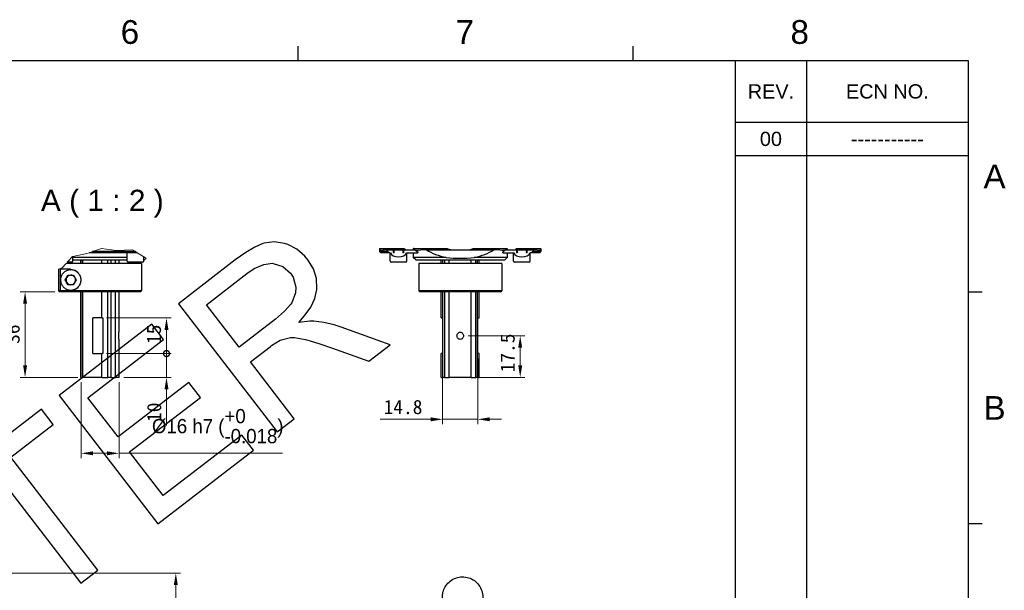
# Model space of a CAD drawing. Header units: millimetres. Extents: x 14 to 2347, y 26 to 1654.
# Tile 61 of 61: x 1517 to 2347, y 1174 to 1654. Entities that reach past the tile are written whole.
import ezdxf
from ezdxf.enums import TextEntityAlignment as Align

# ---------------------------------------------------------------- set-up
doc = ezdxf.new("R2010")
doc.units = ezdxf.units.MM
doc.header["$LTSCALE"] = 4
doc.layers.get('0').update_dxf_attribs({"lineweight": 25})
doc.layers.add('DIM', color=6, linetype='Continuous', lineweight=25, true_color=0xff00ff)
for name, color, linetype, lineweight in [('可見邊線(ISO)', 7, 'Continuous', 30), ('折斷線(ISO)', 7, 'Continuous', 9), ('標註(ISO)', 7, 'Continuous', 9), ('標題 (ISO)', 7, 'Continuous', 50), ('符號(ISO)', 7, 'Continuous', 9)]:
    doc.layers.add(name, color=color, linetype=linetype, lineweight=lineweight)
doc.styles.get("Standard").update_dxf_attribs({"font": 'txt.shx'})
doc.styles.add('temp', font='txt')
doc.styles.add('TEXTSTYLE_1_23', font='arial.ttf')
doc.styles.add('TEXTSTYLE_1_24', font='arial.ttf')
doc.styles.add('TEXTSTYLE_1_90', font='arial.ttf')
doc.styles.add('目前的-ISO大字', font='arial.ttf')
doc.dimstyles.new('工研院N500', dxfattribs={"dimscale": 4, "dimtxt": 3, "dimasz": 2.5, "dimexe": 1, "dimexo": 1, "dimgap": 0.762, "dimtad": 1, "dimdec": 3, "dimrnd": 1e-08, "dimdsep": 46, "dimtxsty": 'temp', "dimcen": 0.09, "dimdle": 10, "dimclrd": 1, "dimclre": 1, "dimclrt": 7, "dimazin": 2, "dimtfac": 0.666667, "dimtdec": 3, "dimtmove": 0, "dimatfit": 3, "dimfxl": 1, "dimtolj": 1, "dimlwd": 15, "dimlwe": 15, "dimarcsym": 0})

# ---------------------------------------------------------------- blocks, each defined once
blk = doc.blocks.new('圖框 A2')
at = {"color": 3, "linetype": 'Continuous', "true_color": 0x00ff00}
for p, q in [((438, 405), (438, 408)), ((508.5, 405), (508.5, 408)), ((15, 405), (579, 405)), ((579, 405), (579, 15)), ((579, 356.25), (582, 356.25)), ((579, 307.5), (582, 307.5))]:
    blk.add_line(p, q, dxfattribs=at)
at = {"color": 9, "true_color": 0xc0c0c0}
for p, q in [((428.85, 365.69), (426.93, 364.55)), ((430.55, 366.44), (428.85, 365.69)), ((430.81, 366.51), (430.55, 366.44)), ((432.91, 366.82), (430.81, 366.51)), ((435.07, 366.48), (432.91, 366.82)), ((435.78, 366.23), (435.07, 366.48)), ((437.71, 365.24), (435.78, 366.23)), ((439.38, 363.8), (437.71, 365.24)), ((424.74, 363.01), (412.78, 353.79)), ((426.93, 364.55), (424.74, 363.01)), ((440.04, 363.03), (439.38, 363.8)), ((441.21, 361.1), (440.04, 363.03)), ((427.2, 360.14), (428.71, 361.17)), ((428.71, 361.17), (430.72, 362.06)), ((430.72, 362.06), (432.54, 362.29)), ((432.54, 362.29), (432.69, 362.27)), ((432.69, 362.27), (434.73, 361.63)), ((434.73, 361.63), (436.36, 360.19)), ((441.84, 359.07), (441.21, 361.1)), ((418.65, 353.56), (427.2, 360.14)), ((436.36, 360.19), (436.91, 359.34)), ((436.91, 359.34), (437.49, 357.24)), ((441.93, 356.94), (441.84, 359.07)), ((437.49, 357.24), (437.45, 356.04)), ((441.49, 354.91), (441.91, 356.75)), ((441.91, 356.75), (441.93, 356.94)), ((437.45, 356.04), (436.64, 354)), ((440.61, 353.02), (441.49, 354.91)), ((412.78, 353.79), (433.58, 326.78)), ((425.53, 344.62), (418.65, 353.56)), ((436.44, 353.68), (435.12, 352.18)), ((436.64, 354), (436.44, 353.68)), ((439.27, 351.13), (440.61, 353.02)), ((433.21, 350.53), (425.53, 344.62)), ((435.12, 352.18), (433.21, 350.53)), ((438.11, 349.82), (439.27, 351.13)), ((407.17, 349.48), (387.65, 334.44)), ((409.64, 346.27), (407.17, 349.48)), ((440.45, 350.14), (438.11, 349.82)), ((441.28, 350.13), (440.45, 350.14)), ((443.37, 349.84), (441.28, 350.13)), ((445.54, 349.3), (443.37, 349.84)), ((447.01, 348.82), (445.54, 349.3)), ((457.36, 345.1), (447.01, 348.82)), ((393.69, 333.99), (409.64, 346.27)), ((434.2, 346.12), (436.33, 346.66)), ((436.33, 346.66), (437.17, 346.65)), ((437.17, 346.65), (439.55, 346.24)), ((439.55, 346.24), (440.47, 345.99)), ((427.91, 341.52), (432.07, 344.72)), ((432.07, 344.72), (432.37, 344.96)), ((432.37, 344.96), (434.16, 346.13)), ((434.16, 346.13), (434.2, 346.12)), ((440.47, 345.99), (442.51, 345.35)), ((442.51, 345.35), (444.99, 344.5)), ((444.99, 344.5), (452.88, 341.65)), ((452.88, 341.65), (457.36, 345.1)), ((437.15, 329.53), (427.91, 341.52)), ((414.99, 337.22), (400.05, 325.72)), ((417.42, 334.06), (414.99, 337.22)), ((387.65, 334.44), (408.45, 307.43)), ((400.05, 325.72), (393.69, 333.99)), ((402.49, 322.56), (417.42, 334.06)), ((383.91, 331.56), (362.53, 315.09)), ((386.37, 328.36), (383.91, 331.56)), ((377.46, 321.49), (386.37, 328.36)), ((433.58, 326.78), (437.15, 329.53)), ((426.15, 326.13), (409.57, 313.37)), ((428.6, 322.95), (426.15, 326.13)), ((395.79, 297.69), (377.46, 321.49)), ((409.57, 313.37), (402.49, 322.56)), ((408.45, 307.43), (428.6, 322.95)), ((373.89, 318.74), (392.22, 294.94)), ((392.22, 294.94), (395.79, 297.69))]:
    blk.add_line(p, q, dxfattribs=at)
at = {"color": 1, "true_color": 0xff0000, "style": 'TEXTSTYLE_1_90'}
for s, p in [('6', (402.56, 408.5)), ('7', (473.06, 408.5)), ('8', (543.56, 408.5)), ('A', (584.58, 378.09)), ('B', (584.58, 329.34))]:
    blk.add_text(s, height=5, dxfattribs=at).set_placement(p, align=Align.CENTER)
blk = doc.blocks.new('標題欄框 A2')
at = {"color": 3, "linetype": 'Continuous', "true_color": 0x00ff00}
for p, q in [((350.59, 410.47), (350.59, 75.47)), ((365.59, 410.47), (365.59, 75.47)), ((350.59, 397.47), (399.59, 397.47)), ((350.59, 390.47), (399.59, 390.47))]:
    blk.add_line(p, q, dxfattribs=at)
at = {"color": 1, "true_color": 0xff0000, "style": 'TEXTSTYLE_1_24'}
for s, p in [('REV.', (358.09, 402.47)), ('ECN NO.', (382.59, 402.47))]:
    blk.add_text(s, height=2.997, dxfattribs=at).set_placement(p, align=Align.CENTER)
at = {"layer": 'DIM', "color": 6, "true_color": 0xff00ff, "style": 'TEXTSTYLE_1_23'}
for s, height, p in [('00', 2.997, (358.09, 392.47)), ('-----------', 2.9972, (382.59, 392.47))]:
    blk.add_text(s, height=height, dxfattribs=at).set_placement(p, align=Align.CENTER)
at = {"layer": '標題 (ISO)', "lineweight": 30, "flags": 104}
for tag, height, p in [('<工程師>', 2.5, (322.23, 73.3)), ('設計師', 2.5, (374.07, 73.3)), ('<審查者>', 2.5, (322.16, 66.65)), ('建立日期', 2.5, (372.28, 66.29)), ('標題', 3, (244.05, 33.25)), ('零件號碼', 3, (346.52, 33.29)), ('<比例>', 2.5, (345.2, 24.88))]:
    blk.add_attdef(tag, text='', height=height, dxfattribs=at).set_placement(p, align=Align.TOP_LEFT)
at = {"layer": '符號(ISO)', "color": 7, "lineweight": 30, "flags": 104}
blk.add_attdef('<版次>', text='', height=2, dxfattribs=at).set_placement((392.69, 32.46), align=Align.TOP_LEFT)
blk = doc.blocks.new('*D40')
at = {"layer": 'Defpoints', "color": 0, "linetype": 'Continuous', "transparency": 16777216}
for p in [(1312.26, 1188.2), (1485.45, 494.04), (1648.88, 494.04)]:
    blk.add_point(p, dxfattribs=at)
at = {"layer": '標註(ISO)', "color": 1, "linetype": 'Continuous', "lineweight": 15, "transparency": 16777216}
for p, q in [((1316.26, 1188.2), (1652.88, 1188.2)), ((1648.88, 1178.2), (1648.88, 504.04)), ((1489.45, 494.04), (1652.88, 494.04))]:
    blk.add_line(p, q, dxfattribs=at)
at = {"layer": '標註(ISO)', "color": 1, "linetype": 'Continuous', "transparency": 16777216}
for points in [[(1647.22, 1178.2), (1650.55, 1178.2), (1648.88, 1188.2)], [(1647.22, 504.04), (1650.55, 504.04), (1648.88, 494.04)]]:
    blk.add_solid(points, dxfattribs=at)
at = {"layer": '標註(ISO)', "color": 7, "linetype": 'Continuous', "lineweight": 18, "transparency": 16777216, "insert": (1629.98, 823.73), "char_height": 12, "attachment_point": 1, "rotation": 90, "style": 'temp'}
blk.add_mtext('\\A1;\\f新細明體|b0|i0;\\H12.0000;(675)', dxfattribs=at)
blk = doc.blocks.new('*D57')
at = {"layer": 'Defpoints', "color": 0, "linetype": 'Continuous', "transparency": 16777216}
for p in [(1551.04, 1425.11), (1521.95, 1353.11), (1570.47, 1353.11)]:
    blk.add_point(p, dxfattribs=at)
at = {"layer": '標註(ISO)', "color": 1, "linetype": 'Continuous', "lineweight": 15, "transparency": 16777216}
for p, q in [((1547.04, 1425.11), (1517.95, 1425.11)), ((1521.95, 1415.11), (1521.95, 1363.11)), ((1566.47, 1353.11), (1517.95, 1353.11))]:
    blk.add_line(p, q, dxfattribs=at)
at = {"layer": '標註(ISO)', "color": 1, "linetype": 'Continuous', "transparency": 16777216}
for points in [[(1520.29, 1415.11), (1523.62, 1415.11), (1521.95, 1425.11)], [(1520.29, 1363.11), (1523.62, 1363.11), (1521.95, 1353.11)]]:
    blk.add_solid(points, dxfattribs=at)
at = {"layer": '標註(ISO)', "color": 7, "linetype": 'Continuous', "lineweight": 18, "transparency": 16777216, "insert": (1505.39, 1381.33), "char_height": 12, "attachment_point": 1, "rotation": 90, "style": 'temp'}
blk.add_mtext('\\A1;36', dxfattribs=at)
blk = doc.blocks.new('*D58')
at = {"layer": 'Defpoints', "color": 0, "linetype": 'Continuous', "transparency": 16777216}
for p in [(1569.11, 1353.11), (1601.04, 1353.11), (1601.04, 1289.11)]:
    blk.add_point(p, dxfattribs=at)
at = {"layer": '標註(ISO)', "color": 1, "linetype": 'Continuous', "lineweight": 15, "transparency": 16777216}
for p, q in [((1569.11, 1349.11), (1569.11, 1285.11)), ((1601.04, 1349.11), (1601.04, 1285.11)), ((1579.11, 1289.11), (1591.04, 1289.11)), ((1601.04, 1289.11), (1738.79, 1289.11))]:
    blk.add_line(p, q, dxfattribs=at)
at = {"layer": '標註(ISO)', "color": 1, "linetype": 'Continuous', "transparency": 16777216}
for points in [[(1579.11, 1290.77), (1579.11, 1287.44), (1569.11, 1289.11)], [(1591.04, 1290.77), (1591.04, 1287.44), (1601.04, 1289.11)]]:
    blk.add_solid(points, dxfattribs=at)
at = {"layer": '標註(ISO)', "color": 7, "linetype": 'Continuous', "lineweight": 18, "transparency": 16777216, "insert": (1628.77, 1326.43), "char_height": 12, "attachment_point": 1, "style": 'temp'}
blk.add_mtext('\\A1;\\f新細明體|b0|i0;\\H12.0000;Ø16 h7 (\\S+0^ -0.018;)', dxfattribs=at)
blk = doc.blocks.new('*D59')
at = {"layer": 'Defpoints', "color": 0, "linetype": 'Continuous', "transparency": 16777216}
for p in [(1891.14, 1388.11), (1938.87, 1388.11), (1897.69, 1353.11)]:
    blk.add_point(p, dxfattribs=at)
at = {"layer": '標註(ISO)', "color": 1, "linetype": 'Continuous', "lineweight": 15, "transparency": 16777216}
for p, q in [((1895.14, 1388.11), (1942.87, 1388.11)), ((1938.87, 1363.11), (1938.87, 1378.11)), ((1901.69, 1353.11), (1942.87, 1353.11))]:
    blk.add_line(p, q, dxfattribs=at)
at = {"layer": '標註(ISO)', "color": 1, "linetype": 'Continuous', "transparency": 16777216}
for points in [[(1937.2, 1378.11), (1940.54, 1378.11), (1938.87, 1388.11)], [(1937.2, 1363.11), (1940.54, 1363.11), (1938.87, 1353.11)]]:
    blk.add_solid(points, dxfattribs=at)
at = {"layer": '標註(ISO)', "color": 7, "linetype": 'Continuous', "lineweight": 18, "transparency": 16777216, "insert": (1922.23, 1357.36), "char_height": 12, "attachment_point": 1, "rotation": 90, "style": 'temp'}
blk.add_mtext('\\A1;17.5', dxfattribs=at)
blk = doc.blocks.new('_DotSmall')
at = {"color": 0, "linetype": 'ByBlock', "const_width": 0.5}
blk.add_lwpolyline([(-0.0625, 0, 1), (0.0625, 0, 1)], format="xyb", close=True, dxfattribs=at)
blk = doc.blocks.new('*D60')
at = {"layer": 'Defpoints', "color": 0, "linetype": 'Continuous', "transparency": 16777216}
for p in [(1586.6, 1373.11), (1641.04, 1373.11), (1601.04, 1353.11)]:
    blk.add_point(p, dxfattribs=at)
at = {"layer": '標註(ISO)', "color": 1, "linetype": 'Continuous', "lineweight": 15, "transparency": 16777216}
for p, q in [((1641.04, 1373.11), (1641.04, 1393.11)), ((1590.6, 1373.11), (1645.04, 1373.11)), ((1641.04, 1373.11), (1641.04, 1353.11)), ((1605.04, 1353.11), (1645.04, 1353.11)), ((1641.04, 1343.11), (1641.04, 1312.48))]:
    blk.add_line(p, q, dxfattribs=at)
at = {"layer": '標註(ISO)', "color": 1, "linetype": 'Continuous', "transparency": 16777216}
blk.add_solid([(1639.37, 1343.11), (1642.7, 1343.11), (1641.04, 1353.11)], dxfattribs=at)
at = {"layer": '標註(ISO)', "color": 1, "linetype": 'Continuous', "lineweight": 15, "transparency": 16777216, "xscale": 10, "yscale": 10, "zscale": 10, "rotation": 270}
blk.add_blockref('_DotSmall', (1641.04, 1373.11), dxfattribs=at)
at = {"layer": '標註(ISO)', "color": 7, "linetype": 'Continuous', "lineweight": 18, "transparency": 16777216, "insert": (1624.63, 1315.53), "char_height": 12, "attachment_point": 1, "rotation": 90, "style": 'temp'}
blk.add_mtext('\\A1;10', dxfattribs=at)
blk = doc.blocks.new('*D61')
at = {"layer": 'Defpoints', "color": 0, "linetype": 'Continuous', "transparency": 16777216}
for p in [(1586.6, 1403.11), (1641.04, 1403.11), (1586.6, 1373.11)]:
    blk.add_point(p, dxfattribs=at)
at = {"layer": '標註(ISO)', "color": 1, "linetype": 'Continuous', "lineweight": 15, "transparency": 16777216}
for p, q in [((1590.6, 1403.11), (1645.04, 1403.11)), ((1641.04, 1373.11), (1641.04, 1393.11)), ((1590.6, 1373.11), (1645.04, 1373.11))]:
    blk.add_line(p, q, dxfattribs=at)
at = {"layer": '標註(ISO)', "color": 1, "linetype": 'Continuous', "transparency": 16777216}
blk.add_solid([(1639.37, 1393.11), (1642.7, 1393.11), (1641.04, 1403.11)], dxfattribs=at)
at = {"layer": '標註(ISO)', "color": 1, "linetype": 'Continuous', "lineweight": 15, "transparency": 16777216, "xscale": 10, "yscale": 10, "zscale": 10, "rotation": 270}
blk.add_blockref('_DotSmall', (1641.04, 1373.11), dxfattribs=at)
at = {"layer": '標註(ISO)', "color": 7, "linetype": 'Continuous', "lineweight": 18, "transparency": 16777216, "insert": (1624.4, 1381.2), "char_height": 12, "attachment_point": 1, "rotation": 90, "style": 'temp'}
blk.add_mtext('\\A1;15', dxfattribs=at)
blk = doc.blocks.new('*D62')
at = {"layer": 'Defpoints', "color": 0, "linetype": 'Continuous', "transparency": 16777216}
for p in [(1873.58, 1373.11), (1903.18, 1373.11), (1873.58, 1317.74)]:
    blk.add_point(p, dxfattribs=at)
at = {"layer": '標註(ISO)', "color": 1, "linetype": 'Continuous', "lineweight": 15, "transparency": 16777216}
for p, q in [((1873.58, 1369.11), (1873.58, 1313.74)), ((1903.18, 1369.11), (1903.18, 1313.74)), ((1863.58, 1317.74), (1820.85, 1317.74)), ((1903.18, 1317.74), (1873.58, 1317.74)), ((1913.18, 1317.74), (1923.18, 1317.74))]:
    blk.add_line(p, q, dxfattribs=at)
at = {"layer": '標註(ISO)', "color": 1, "linetype": 'Continuous', "transparency": 16777216}
for points in [[(1863.58, 1319.41), (1863.58, 1316.07), (1873.58, 1317.74)], [(1913.18, 1319.41), (1913.18, 1316.07), (1903.18, 1317.74)]]:
    blk.add_solid(points, dxfattribs=at)
at = {"layer": '標註(ISO)', "color": 7, "linetype": 'Continuous', "lineweight": 18, "transparency": 16777216, "insert": (1823.89, 1334.15), "char_height": 12, "attachment_point": 1, "style": 'temp'}
blk.add_mtext('\\A1;14.8', dxfattribs=at)

msp = doc.modelspace()

# ---------------------------------------------------------------- linework, layer by layer
at = {"layer": '可見邊線(ISO)'}
for p, q in [((1820.37612, 1461.29962), (1820.37612, 1459.10561)), ((1820.38548, 1461.6899), (1841.38966, 1461.6899)), ((1826.18115, 1460.54318), (1832.6786, 1460.54318)), ((1833.29888, 1460.54318), (1839.53031, 1460.54318)), ((1840.1506, 1460.54318), (1850.25507, 1460.54318)), ((1848.87612, 1461.29962), (1848.87612, 1460.54318)), ((1848.89224, 1461.6899), (1877.43413, 1461.6899)), ((1860.01304, 1460.54318), (1916.73921, 1460.54318)), ((1899.31811, 1461.6899), (1927.86001, 1461.6899)), ((1926.49717, 1460.54318), (1936.60165, 1460.54318)), ((1927.87612, 1461.29962), (1927.87612, 1460.54318)), ((1935.36258, 1461.6899), (1956.36676, 1461.6899)), ((1937.22193, 1460.54318), (1943.45336, 1460.54318)), ((1944.07364, 1460.54318), (1950.57109, 1460.54318)), ((1956.37612, 1461.29962), (1956.37612, 1459.10561)), ((1562.03646, 1450.90561), (1562.03646, 1454.9718)), ((1608.03646, 1454.10561), (1562.03646, 1454.10561)), ((1562.03646, 1452.10561), (1608.03646, 1452.10561)), ((1569.03646, 1449.10561), (1569.03646, 1452.10561)), ((1569.1128, 1449.10561), (1569.1128, 1452.10561)), ((1570.46563, 1449.10561), (1570.46563, 1452.10561)), ((1616.39121, 1458.10561), (1575.80328, 1458.10561)), ((1614.80635, 1459.10561), (1578.69407, 1459.10561)), ((1586.59753, 1449.10561), (1586.59753, 1452.10561)), ((1591.64637, 1449.10561), (1591.64637, 1452.10561)), ((1594.35022, 1449.10561), (1594.35022, 1452.10561)), ((1598.04623, 1449.10561), (1598.04623, 1452.10561)), ((1601.03646, 1449.10561), (1601.03646, 1452.10561)), ((1608.03646, 1450.90561), (1608.03646, 1458.10561)), ((1622.03646, 1450.90561), (1622.03646, 1454.5436)), ((1622.73062, 1454.10561), (1622.03646, 1454.10561)), ((1622.03646, 1452.10561), (1622.53646, 1452.10561)), ((1622.53646, 1452.10561), (1623.83784, 1453.40698)), ((1827.23895, 1459.10561), (1820.37612, 1459.10561)), ((1821.37612, 1458.10561), (1820.37612, 1459.10561)), ((1829.16565, 1458.10561), (1821.37612, 1458.10561)), ((1829.16565, 1458.10561), (1829.54694, 1458.10561)), ((1829.4146, 1450.90561), (1829.4146, 1458.10561)), ((1832.43909, 1458.10561), (1832.12337, 1458.10561)), ((1832.4146, 1458.30561), (1832.4146, 1458.96042)), ((1840.70583, 1458.10561), (1840.39011, 1458.10561)), ((1840.4146, 1458.30561), (1840.4146, 1458.96042)), ((1843.28225, 1458.10561), (1852.56216, 1458.10561)), ((1843.4146, 1450.90561), (1843.4146, 1458.10561)), ((1848.87612, 1458.10561), (1848.87612, 1454.10561)), ((1876.56931, 1454.10561), (1848.87612, 1454.10561)), ((1850.87612, 1452.10561), (1848.87612, 1454.10561)), ((1850.87612, 1452.10561), (1925.87612, 1452.10561)), ((1872.37612, 1449.10561), (1872.37612, 1452.10561)), ((1872.45246, 1449.10561), (1872.45246, 1452.10561)), ((1873.80529, 1449.10561), (1873.80529, 1452.10561)), ((1875.36636, 1449.10561), (1875.36636, 1452.10561)), ((1879.06236, 1449.10561), (1879.06236, 1452.10561)), ((1897.68988, 1449.10561), (1897.68988, 1452.10561)), ((1927.87612, 1454.10561), (1900.18293, 1454.10561)), ((1901.38588, 1449.10561), (1901.38588, 1452.10561)), ((1902.94695, 1449.10561), (1902.94695, 1452.10561)), ((1904.29979, 1449.10561), (1904.29979, 1452.10561)), ((1904.37612, 1449.10561), (1904.37612, 1452.10561)), ((1924.19009, 1458.10561), (1933.46999, 1458.10561)), ((1925.87612, 1452.10561), (1927.87612, 1454.10561)), ((1927.87612, 1458.10561), (1927.87612, 1454.10561)), ((1933.33765, 1450.90561), (1933.33765, 1458.10561)), ((1936.36214, 1458.10561), (1936.04641, 1458.10561)), ((1936.33765, 1458.30561), (1936.33765, 1458.96042)), ((1944.62888, 1458.10561), (1944.31315, 1458.10561)), ((1944.33765, 1458.30561), (1944.33765, 1458.96042)), ((1947.2053, 1458.10561), (1947.58659, 1458.10561)), ((1947.33765, 1450.90561), (1947.33765, 1458.10561)), ((1955.37612, 1458.10561), (1947.58659, 1458.10561)), ((1956.37612, 1459.10561), (1949.51329, 1459.10561)), ((1955.37612, 1458.10561), (1956.37612, 1459.10561)), ((1550.03695, 1444.31446), (1550.03695, 1426.10561)), ((1551.73035, 1426.10561), (1551.73035, 1444.10561)), ((1560.09648, 1444.10561), (1551.73035, 1444.10561)), ((1620.03646, 1449.10561), (1556.47519, 1449.10561)), ((1561.23646, 1450.10561), (1557.3967, 1450.10561)), ((1560.26459, 1443.60561), (1560.60265, 1443.60561)), ((1621.23646, 1450.10561), (1608.83646, 1450.10561)), ((1620.03646, 1449.10561), (1620.03646, 1445.10561)), ((1620.03646, 1445.10561), (1620.03646, 1426.10561)), ((1842.6146, 1450.10561), (1830.2146, 1450.10561)), ((1923.37612, 1449.10561), (1853.37612, 1449.10561)), ((1853.37612, 1449.10561), (1853.37612, 1445.10561)), ((1853.37612, 1445.10561), (1853.37612, 1426.10561)), ((1923.37612, 1449.10561), (1923.37612, 1445.10561)), ((1923.37612, 1445.10561), (1923.37612, 1426.10561)), ((1946.53765, 1450.10561), (1934.13765, 1450.10561)), ((1555.61148, 1435.10561), (1557.91925, 1439.10561)), ((1557.91925, 1431.10561), (1555.61148, 1435.10561)), ((1555.84437, 1435.10561), (1555.61148, 1435.10561)), ((1555.84437, 1435.10561), (1556.99825, 1437.10561)), ((1556.99825, 1433.10561), (1555.84437, 1435.10561)), ((1556.99825, 1437.10561), (1558.15214, 1439.10561)), ((1557.91925, 1439.10561), (1562.5348, 1439.10561)), ((1562.5348, 1439.10561), (1564.84257, 1435.10561)), ((1564.84257, 1435.10561), (1562.5348, 1431.10561)), ((1550.03695, 1426.10561), (1551.0372, 1425.10561)), ((1551.73035, 1426.10561), (1550.03695, 1426.10561)), ((1560.09648, 1426.10561), (1551.73035, 1426.10561)), ((1558.15214, 1431.10561), (1556.99825, 1433.10561)), ((1562.5348, 1431.10561), (1557.91925, 1431.10561)), ((1620.03646, 1426.10561), (1560.09648, 1426.10561)), ((1560.26459, 1426.60561), (1560.60265, 1426.60561)), ((1619.03646, 1425.10561), (1620.03646, 1426.10561)), ((1923.37612, 1426.10561), (1853.37612, 1426.10561)), ((1854.37612, 1425.10561), (1853.37612, 1426.10561)), ((1922.37612, 1425.10561), (1923.37612, 1426.10561)), ((1619.03646, 1425.10561), (1551.0372, 1425.10561)), ((1569.03646, 1353.10561), (1569.03646, 1425.10561)), ((1569.1128, 1353.10561), (1569.1128, 1425.10561)), ((1570.46563, 1353.10561), (1570.46563, 1425.10561)), ((1586.59753, 1403.10561), (1586.59753, 1425.10561)), ((1591.64637, 1353.10561), (1591.64637, 1425.10561)), ((1594.35022, 1353.10561), (1594.35022, 1425.10561)), ((1598.04623, 1353.10561), (1598.04623, 1425.10561)), ((1601.03646, 1391.10561), (1601.03646, 1425.10561)), ((1922.37612, 1425.10561), (1854.37612, 1425.10561)), ((1872.37612, 1403.10561), (1872.37612, 1425.10561)), ((1872.45246, 1403.10561), (1872.45246, 1425.10561)), ((1873.80529, 1353.10561), (1873.80529, 1425.10561)), ((1875.36636, 1353.10561), (1875.36636, 1425.10561)), ((1879.06236, 1353.10561), (1879.06236, 1425.10561)), ((1897.68988, 1353.10561), (1897.68988, 1425.10561)), ((1901.38588, 1353.10561), (1901.38588, 1425.10561)), ((1902.94695, 1353.10561), (1902.94695, 1425.10561)), ((1904.29979, 1403.10561), (1904.29979, 1425.10561)), ((1904.37612, 1403.10561), (1904.37612, 1425.10561)), ((1586.59753, 1403.10561), (1578.95699, 1403.10561)), ((1578.95699, 1373.10561), (1578.95699, 1403.10561)), ((1586.59753, 1403.10561), (1587.3716, 1403.10561)), ((1587.3716, 1403.10561), (1587.3716, 1373.10561)), ((1872.45246, 1403.10561), (1872.37612, 1403.10561)), ((1872.45246, 1403.10561), (1873.57612, 1403.10561)), ((1873.57612, 1403.10561), (1873.57612, 1373.10561)), ((1903.17612, 1403.10561), (1904.29979, 1403.10561)), ((1903.17612, 1373.10561), (1903.17612, 1403.10561)), ((1904.37612, 1403.10561), (1904.29979, 1403.10561)), ((1601.03646, 1353.10561), (1601.03646, 1385.10561)), ((1578.95699, 1373.10561), (1586.59753, 1373.10561)), ((1586.59753, 1353.10561), (1586.59753, 1373.10561)), ((1587.3716, 1373.10561), (1586.59753, 1373.10561)), ((1872.37612, 1353.10561), (1872.37612, 1373.10561)), ((1872.37612, 1373.10561), (1872.45246, 1373.10561)), ((1872.45246, 1353.10561), (1872.45246, 1373.10561)), ((1873.57612, 1373.10561), (1872.45246, 1373.10561)), ((1904.29979, 1373.10561), (1903.17612, 1373.10561)), ((1904.29979, 1353.10561), (1904.29979, 1373.10561)), ((1904.29979, 1373.10561), (1904.37612, 1373.10561)), ((1904.37612, 1353.10561), (1904.37612, 1373.10561)), ((1569.1128, 1353.10561), (1569.03646, 1353.10561)), ((1569.1128, 1353.10561), (1570.46563, 1353.10561)), ((1586.59753, 1353.10561), (1570.46563, 1353.10561)), ((1586.59753, 1353.10561), (1591.64637, 1353.10561)), ((1594.35022, 1353.10561), (1591.64637, 1353.10561)), ((1594.35022, 1353.10561), (1598.04623, 1353.10561)), ((1601.03646, 1353.10561), (1598.04623, 1353.10561)), ((1872.45246, 1353.10561), (1872.37612, 1353.10561)), ((1872.45246, 1353.10561), (1873.80529, 1353.10561)), ((1875.36636, 1353.10561), (1873.80529, 1353.10561)), ((1875.36636, 1353.10561), (1879.06236, 1353.10561)), ((1897.68988, 1353.10561), (1879.06236, 1353.10561)), ((1897.68988, 1353.10561), (1901.38588, 1353.10561)), ((1902.94695, 1353.10561), (1901.38588, 1353.10561)), ((1902.94695, 1353.10561), (1904.29979, 1353.10561)), ((1904.37612, 1353.10561), (1904.29979, 1353.10561))]:
    msp.add_line(p, q, dxfattribs=at)
for centre, radius, start, end in [((1832.2146, 1458.30561), 0.2, 270, 0), ((1840.6146, 1458.30561), 0.2, 180, 270), ((1936.13765, 1458.30561), 0.2, 270, 0), ((1944.53765, 1458.30561), 0.2, 180, 270), ((1561.23646, 1450.90561), 0.8, 270, 0), ((1608.83646, 1450.90561), 0.8, 180, 270), ((1621.23646, 1450.90561), 0.8, 270, 0), ((1830.2146, 1450.90561), 0.8, 180, 270), ((1842.6146, 1450.90561), 0.8, 270, 0), ((1934.13765, 1450.90561), 0.8, 180, 270), ((1946.53765, 1450.90561), 0.8, 270, 0)]:
    msp.add_arc(centre, radius, start, end, dxfattribs=at)
for centre, major_axis, ratio, start_param, end_param in [((1888.37612, 1461.29962), (68, 0), 0.345926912, 3.125000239, 3.141592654), ((1888.37612, 1461.85235), (68, 0), 0.143986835, 3.158185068, 3.34566825), ((1888.37612, 1459.18948), (68, 0), 0.049240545, 2.725392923, 2.937517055), ((1888.37612, 1477.88962), (68, 0), 0.630973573, 3.557792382, 3.594734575), ((1836.4146, 1458.96042), (4.5, 0), 0.630973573, 2.550302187, 3.44739052), ((1836.4146, 1458.96042), (4, 0), 0.630973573, 2.463752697, 3.404038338), ((1836.4146, 1460.6667), (4.5, 0), 0.049240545, 3.732883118, 3.93427631), ((1836.4146, 1458.96042), (4, 0), 0.630973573, 6.020739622, 6.961025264), ((1836.4146, 1460.6667), (4.5, 0), 0.049240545, 5.490501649, 5.691894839), ((1836.4146, 1458.96042), (4.5, 0), 0.630973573, 5.977387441, 6.874475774), ((1888.37612, 1461.85235), (-47, 0), 0.143986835, 0.024007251, 0.19468053), ((1888.37612, 1461.29962), (39.5, 0), 0.345926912, 3.113025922, 3.141592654), ((1888.37612, 1461.85235), (39.5, 0), 0.143986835, 3.170159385, 3.373860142), ((1888.37612, 1477.88962), (-47, 0), 0.630973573, 0.624789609, 0.703499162), ((1888.37612, 1461.85235), (39.5, 0), 0.143986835, 3.450170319, 3.497975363), ((1888.37612, 1459.18948), (39.5, 0), 0.049240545, 2.371796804, 2.785209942), ((1888.37612, 1477.88962), (39.5, 0), 0.630973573, 3.911388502, 4.408842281), ((1888.37612, 1461.85235), (-11, 0), 0.143986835, 0.102747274, 0.972990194), ((1888.37612, 1461.85235), (-11, 0), 0.143986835, 2.16860246, 3.03884538), ((1888.37612, 1477.88962), (39.5, 0), 0.630973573, 5.01593568, 5.513389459), ((1888.37612, 1459.18948), (39.5, 0), 0.049240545, 0.356382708, 0.769795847), ((1888.37612, 1477.88962), (-47, 0), 0.630973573, 2.438093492, 2.516803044), ((1888.37612, 1461.85235), (39.5, 0), 0.143986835, 5.926802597, 5.974607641), ((1888.37612, 1461.85235), (39.5, 0), 0.143986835, 6.050917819, 6.254618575), ((1888.37612, 1461.29962), (39.5, 0), 0.345926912, 0, 0.028566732), ((1888.37612, 1461.85235), (-47, 0), 0.143986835, 2.946912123, 3.117585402), ((1940.33765, 1458.96042), (-4.5, 0), 0.630973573, 5.691894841, 6.588983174), ((1940.33765, 1458.96042), (4, 0), 0.630973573, 2.463752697, 3.404038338), ((1940.33765, 1460.6667), (-4.5, 0), 0.049240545, 0.591290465, 0.792683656), ((1940.33765, 1458.96042), (4, 0), 0.630973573, 6.020739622, 6.961025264), ((1940.33765, 1460.6667), (-4.5, 0), 0.049240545, 2.348908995, 2.550302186), ((1940.33765, 1458.96042), (-4.5, 0), 0.630973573, 2.835794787, 3.73288312), ((1888.37612, 1477.88962), (68, 0), 0.630973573, 5.830043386, 5.866985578), ((1888.37612, 1459.18948), (68, 0), 0.049240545, 0.204075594, 0.416199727), ((1888.37612, 1461.85235), (68, 0), 0.143986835, 6.07910971, 6.266592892), ((1888.37612, 1461.29962), (68, 0), 0.345926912, 0, 0.016592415), ((1888.37612, 1535.29568), (-111.86328, 0), 0.813315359, 0.99257561, 1.013007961), ((1836.4146, 1458.96042), (7, 0), 0.630973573, 3.33635644, 6.088421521), ((1888.37612, 1459.48985), (35.85438, 0), 0.813315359, 3.168489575, 3.18907966), ((1888.37612, 1519.75085), (-81.57213, 0), 0.813315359, 1.425545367, 1.716047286), ((1888.37612, 1459.48985), (35.85438, 0), 0.813315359, 6.235698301, 6.256288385), ((1940.33765, 1458.96042), (7, 0), 0.630973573, 3.33635644, 6.088421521), ((1888.37612, 1535.29568), (-111.86328, 0), 0.813315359, 2.128584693, 2.149017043), ((1560.60265, 1435.10561), (0, 8.5), 0.999294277, 5.503343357, 6.283185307), ((1560.45991, 1435.10561), (0, -4), 0.999294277, 4.188790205, 5.235987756), ((1560.45991, 1435.10561), (0, 4), 0.999294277, 0, 1.047197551), ((1560.45991, 1435.10561), (0, 4), 0.999294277, 5.555009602, 6.283185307), ((1560.45991, 1435.10561), (0, 4), 0.999294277, 4.507812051, 4.91696591), ((1560.45991, 1435.10561), (0, -4), 0.999294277, 5.235987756, 6.283185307), ((1560.45991, 1435.10561), (0, -4), 0.999294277, 0, 0.728175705), ((1560.60265, 1435.10561), (0, -8.5), 0.999294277, 0, 0.779841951)]:
    msp.add_ellipse(centre, major_axis=major_axis, ratio=ratio, start_param=start_param, end_param=end_param, dxfattribs=at)
for points, knots in [([(1832.55156, 1458.30561), (1832.56436, 1458.27555), (1832.57273, 1458.23883), (1832.56802, 1458.18853), (1832.56085, 1458.1654), (1832.54057, 1458.14102), (1832.53255, 1458.1336), (1832.51744, 1458.12354), (1832.50813, 1458.11874), (1832.49118, 1458.11247), (1832.48059, 1458.10969), (1832.46144, 1458.10652), (1832.4493, 1458.10561), (1832.43909, 1458.10561)], [0.04438555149, 0.04438555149, 0.04438555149, 0.04438555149, 0.0530504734, 0.0530504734, 0.05854262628, 0.05854262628, 0.06054865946, 0.06054865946, 0.06216661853, 0.06216661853, 0.06364234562, 0.06364234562, 0.06517418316, 0.06517418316, 0.06517418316, 0.06517418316]), ([(1840.39011, 1458.10561), (1840.37989, 1458.10561), (1840.36776, 1458.10652), (1840.34861, 1458.10969), (1840.33801, 1458.11247), (1840.32107, 1458.11874), (1840.31175, 1458.12354), (1840.29665, 1458.1336), (1840.28862, 1458.14102), (1840.26834, 1458.1654), (1840.26118, 1458.18853), (1840.25647, 1458.23883), (1840.26483, 1458.27555), (1840.27763, 1458.30561)], [0.02402424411, 0.02402424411, 0.02402424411, 0.02402424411, 0.02555608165, 0.02555608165, 0.02703180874, 0.02703180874, 0.02864976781, 0.02864976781, 0.03065580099, 0.03065580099, 0.03614795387, 0.03614795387, 0.04481287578, 0.04481287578, 0.04481287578, 0.04481287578]), ([(1936.47461, 1458.30561), (1936.48741, 1458.27555), (1936.49577, 1458.23883), (1936.49107, 1458.18853), (1936.4839, 1458.1654), (1936.46362, 1458.14102), (1936.45559, 1458.1336), (1936.44049, 1458.12354), (1936.43117, 1458.11874), (1936.41423, 1458.11247), (1936.40364, 1458.10969), (1936.38448, 1458.10652), (1936.37235, 1458.10561), (1936.36214, 1458.10561)], [0.04438555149, 0.04438555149, 0.04438555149, 0.04438555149, 0.0530504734, 0.0530504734, 0.05854262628, 0.05854262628, 0.06054865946, 0.06054865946, 0.06216661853, 0.06216661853, 0.06364234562, 0.06364234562, 0.06517418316, 0.06517418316, 0.06517418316, 0.06517418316]), ([(1944.31315, 1458.10561), (1944.30294, 1458.10561), (1944.29081, 1458.10652), (1944.27165, 1458.10969), (1944.26106, 1458.11247), (1944.24412, 1458.11874), (1944.2348, 1458.12354), (1944.2197, 1458.1336), (1944.21167, 1458.14102), (1944.19139, 1458.1654), (1944.18422, 1458.18853), (1944.17952, 1458.23883), (1944.18788, 1458.27555), (1944.20068, 1458.30561)], [0.02402424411, 0.02402424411, 0.02402424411, 0.02402424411, 0.02555608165, 0.02555608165, 0.02703180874, 0.02703180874, 0.02864976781, 0.02864976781, 0.03065580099, 0.03065580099, 0.03614795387, 0.03614795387, 0.04481287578, 0.04481287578, 0.04481287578, 0.04481287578]), ([(1560.26459, 1443.60561), (1559.35855, 1443.60561), (1558.45267, 1443.45934), (1556.73258, 1442.88901), (1555.91866, 1442.46505), (1554.46514, 1441.38227), (1553.82579, 1440.72363), (1552.78638, 1439.23827), (1552.38652, 1438.41179), (1551.86681, 1436.67458), (1551.74707, 1435.76415), (1551.79991, 1433.95147), (1551.97248, 1433.04955), (1552.59253, 1431.34552), (1553.03989, 1430.54371), (1554.16419, 1429.1214), (1554.8409, 1428.50114), (1556.3552, 1427.50498), (1557.19251, 1427.12923), (1558.78328, 1426.70309), (1559.5239, 1426.60561), (1560.26459, 1426.60561)], [0, 0, 0, 0, 0.319949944, 0.319949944, 0.639909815, 0.639909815, 0.959895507, 0.959895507, 1.279912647, 1.279912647, 1.599954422, 1.599954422, 1.920004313, 1.920004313, 2.240042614, 2.240042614, 2.560054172, 2.560054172, 2.880034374, 2.880034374, 3.141592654, 3.141592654, 3.141592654, 3.141592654]), ([(1560.09648, 1444.10561), (1561.09619, 1444.10561), (1562.24775, 1443.91537), (1564.50421, 1442.97217), (1565.60526, 1442.21448), (1567.17792, 1440.48988), (1567.80381, 1439.52585), (1568.64503, 1437.38729), (1568.85922, 1436.21311), (1568.85922, 1435.10561)], [0.9549088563, 0.9549088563, 0.9549088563, 0.9549088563, 1.1686437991, 1.1686437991, 1.3823787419, 1.3823787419, 1.5485035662, 1.5485035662, 1.7146283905, 1.7146283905, 1.7146283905, 1.7146283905]), ([(1568.85922, 1435.10561), (1568.85922, 1433.99811), (1568.64503, 1432.82393), (1567.80381, 1430.68537), (1567.17792, 1429.72134), (1565.60526, 1427.99674), (1564.50421, 1427.23905), (1562.24775, 1426.29585), (1561.09619, 1426.10561), (1560.09648, 1426.10561)], [1.7146283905, 1.7146283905, 1.7146283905, 1.7146283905, 1.8807532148, 1.8807532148, 2.0468780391, 2.0468780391, 2.2606129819, 2.2606129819, 2.4743479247, 2.4743479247, 2.4743479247, 2.4743479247]), ([(1601.03646, 1385.10561), (1601.03646, 1385.10561), (1601.02261, 1385.19009), (1600.97464, 1385.5202), (1600.94132, 1385.76549), (1600.88141, 1386.30926), (1600.85075, 1386.64265), (1600.80808, 1387.36135), (1600.79659, 1387.74669), (1600.79659, 1388.10561), (1600.79659, 1388.46453), (1600.80808, 1388.84987), (1600.85075, 1389.56857), (1600.88141, 1389.90196), (1600.94132, 1390.44573), (1600.97464, 1390.69102), (1601.02261, 1391.02113), (1601.03646, 1391.10561), (1601.03646, 1391.10561)], [0.6524576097, 0.6524576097, 0.6524576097, 0.6524576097, 0.7073624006, 0.7073624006, 0.7622671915, 0.7622671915, 0.8161053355, 0.8161053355, 0.8699434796, 0.8699434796, 0.8699434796, 0.9237816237, 0.9237816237, 0.9776197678, 0.9776197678, 1.0325245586, 1.0325245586, 1.0874293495, 1.0874293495, 1.0874293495, 1.0874293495]), ([(1888.37612, 1385.10561), (1888.01009, 1385.10561), (1887.62461, 1385.19009), (1886.92822, 1385.5202), (1886.61709, 1385.76549), (1886.14141, 1386.30926), (1885.9418, 1386.64265), (1885.67911, 1387.36135), (1885.61599, 1387.74669), (1885.61599, 1388.10561), (1885.61599, 1388.46453), (1885.67911, 1388.84987), (1885.9418, 1389.56857), (1886.14141, 1389.90196), (1886.61709, 1390.44573), (1886.92822, 1390.69102), (1887.62461, 1391.02113), (1888.01009, 1391.10561), (1888.37612, 1391.10561)], [0.6524576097, 0.6524576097, 0.6524576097, 0.6524576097, 0.7073624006, 0.7073624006, 0.7622671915, 0.7622671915, 0.8161053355, 0.8161053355, 0.8699434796, 0.8699434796, 0.8699434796, 0.9237816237, 0.9237816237, 0.9776197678, 0.9776197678, 1.0325245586, 1.0325245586, 1.0874293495, 1.0874293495, 1.0874293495, 1.0874293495]), ([(1888.37612, 1391.10561), (1888.74215, 1391.10561), (1889.12764, 1391.02113), (1889.82403, 1390.69102), (1890.13515, 1390.44573), (1890.61083, 1389.90196), (1890.81044, 1389.56857), (1891.07313, 1388.84987), (1891.13625, 1388.46453), (1891.13625, 1387.74669), (1891.07313, 1387.36135), (1890.81044, 1386.64265), (1890.61083, 1386.30926), (1890.13515, 1385.76549), (1889.82403, 1385.5202), (1889.12764, 1385.19009), (1888.74215, 1385.10561), (1888.37612, 1385.10561)], [0.2174858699, 0.2174858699, 0.2174858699, 0.2174858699, 0.2723906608, 0.2723906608, 0.3272954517, 0.3272954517, 0.3811335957, 0.3811335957, 0.4349717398, 0.4349717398, 0.4888098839, 0.4888098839, 0.542648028, 0.542648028, 0.5975528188, 0.5975528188, 0.6524576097, 0.6524576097, 0.6524576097, 0.6524576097]), ([(1873.29964, 1015.87597), (1873.29964, 1027.56561), (1873.30043, 1039.33205), (1873.30354, 1062.03923), (1873.30587, 1073.13135), (1873.31191, 1093.97772), (1873.31565, 1103.86764), (1873.3243, 1121.80791), (1873.32926, 1129.97499), (1873.34006, 1144.06582), (1873.34597, 1150.08093), (1873.35838, 1159.58472), (1873.36493, 1163.13115), (1873.37501, 1166.46022), (1873.37826, 1167.23433), (1873.38315, 1167.87081), (1873.38417, 1167.98389), (1873.38676, 1168.18724), (1873.38753, 1168.26407), (1873.39295, 1168.4826), (1873.39476, 1168.55425), (1873.40188, 1168.74084), (1873.40529, 1168.82346), (1873.41503, 1169.00674), (1873.41986, 1169.08987), (1873.43291, 1169.28279), (1873.44127, 1169.39389), (1873.47275, 1169.7557), (1873.50287, 1170.03606), (1873.616, 1170.87406), (1873.72339, 1171.45323), (1874.04831, 1172.80384), (1874.29447, 1173.57975), (1875.20528, 1175.86755), (1876.0525, 1177.32948), (1878.20229, 1180.03319), (1879.56609, 1181.27728), (1882.58219, 1183.25331), (1884.27286, 1184.00833), (1887.76258, 1184.93674), (1889.60507, 1185.12164), (1893.20983, 1184.90516), (1895.01696, 1184.50107), (1898.37062, 1183.16164), (1899.95888, 1182.20961), (1902.72086, 1179.88329), (1903.92898, 1178.48002), (1905.81844, 1175.40404), (1906.52423, 1173.68853), (1907.03103, 1171.53641), (1907.11124, 1171.12872), (1907.21408, 1170.48524), (1907.24705, 1170.24495), (1907.28974, 1169.87949), (1907.30351, 1169.74731), (1907.32678, 1169.49829), (1907.33637, 1169.3805), (1907.35158, 1169.17202), (1907.35733, 1169.0802), (1907.37067, 1168.84588), (1907.37485, 1168.74099), (1907.38379, 1168.50183), (1907.38528, 1168.4245), (1907.38967, 1168.22195), (1907.39056, 1168.14276), (1907.39469, 1167.78973), (1907.39652, 1167.48895), (1907.40494, 1165.7703), (1907.41091, 1163.43155), (1907.42323, 1156.28431), (1907.42952, 1151.17856), (1907.4411, 1138.76855), (1907.44648, 1131.40713), (1907.45604, 1114.88771), (1907.4603, 1105.62327), (1907.46742, 1085.80544), (1907.47033, 1075.12319), (1907.47463, 1053.04609), (1907.47604, 1041.50751), (1907.47692, 1025.25338), (1907.47705, 1020.56218), (1907.47705, 1015.87597)], [0, 0, 0, 0, 3.506890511, 3.506890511, 6.997943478, 6.997943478, 10.48918071, 10.48918071, 13.980529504, 13.980529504, 17.47218103, 17.47218103, 20.964870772, 20.964870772, 22.707122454, 22.707122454, 23.161689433, 23.161689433, 23.502660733, 23.502660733, 23.630716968, 23.630716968, 23.701153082, 23.701153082, 23.744939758, 23.744939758, 23.788816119, 23.788816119, 23.877405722, 23.877405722, 24.053027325, 24.053027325, 24.296039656, 24.296039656, 24.792295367, 24.792295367, 25.332398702, 25.332398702, 25.874053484, 25.874053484, 26.415747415, 26.415747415, 26.95744467, 26.95744467, 27.499141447, 27.499141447, 28.040826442, 28.040826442, 28.582322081, 28.582322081, 28.707381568, 28.707381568, 28.782052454, 28.782052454, 28.825738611, 28.825738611, 28.869564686, 28.869564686, 28.913429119, 28.913429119, 29.001705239, 29.001705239, 29.176783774, 29.176783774, 29.525547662, 29.525547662, 30.57157574, 30.57157574, 33.725095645, 33.725095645, 37.255054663, 37.255054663, 40.749075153, 40.749075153, 44.241016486, 44.241016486, 47.732458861, 47.732458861, 51.22373101, 51.22373101, 52.629592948, 52.629592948, 52.629592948, 52.629592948])]:
    msp.add_open_spline(points, degree=3, knots=knots, dxfattribs=at)
at = {"layer": '折斷線(ISO)'}
for p, q in [((1586.1647, 1461.6899), (1578.69407, 1459.10561)), ((1598.81748, 1459.86807), (1586.1647, 1461.6899)), ((1612.52802, 1460.54318), (1598.81748, 1459.86807)), ((1614.80635, 1459.10561), (1612.52802, 1460.54318)), ((1561.84385, 1454.93153), (1558.13391, 1450.90561)), ((1562.03646, 1454.9718), (1561.84385, 1454.93153)), ((1573.93654, 1457.45986), (1562.03646, 1454.9718)), ((1575.80328, 1458.10561), (1573.93654, 1457.45986)), ((1578.69407, 1459.10561), (1575.80328, 1458.10561)), ((1616.39121, 1458.10561), (1614.80635, 1459.10561)), ((1622.03646, 1454.5436), (1616.39121, 1458.10561)), ((1622.73062, 1454.10561), (1622.03646, 1454.5436)), ((1623.83784, 1453.40698), (1622.73062, 1454.10561)), ((1552.21536, 1445.10561), (1550.03695, 1444.31446)), ((1553.07776, 1445.41882), (1552.21536, 1445.10561)), ((1556.47519, 1449.10561), (1553.07776, 1445.41882))]:
    msp.add_line(p, q, dxfattribs=at)
msp.add_open_spline([(1557.3967, 1450.10561), (1557.3967, 1450.10561), (1557.41469, 1450.12513), (1557.47867, 1450.19456), (1557.53394, 1450.25453), (1557.65495, 1450.38586), (1557.74317, 1450.48158), (1557.91937, 1450.67279), (1558.03858, 1450.80216), (1558.13391, 1450.90561)], degree=3, knots=[-0.06785245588, -0.06785245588, -0.06785245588, -0.06785245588, -0.05339814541, -0.05339814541, -0.03913264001, -0.03913264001, -0.02225075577, -0.02225075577, 0, 0, 0, 0], dxfattribs=at)

# ---------------------------------------------------------------- block references
at = {"xscale": 4, "yscale": 4, "zscale": 4}
for name, p in [('圖框 A2', (0, 0)), ('標題欄框 A2', (717.63469, -21.89753))]:
    msp.add_blockref(name, p, dxfattribs=at)

# ---------------------------------------------------------------- texts
at = {"layer": '符號(ISO)', "color": 7, "insert": (1535.2686, 1487.6899), "char_height": 18.0000007, "attachment_point": 7, "style": '目前的-ISO大字'}
msp.add_mtext('A ( 1 : 2 )', dxfattribs=at)

# ---------------------------------------------------------------- dimensions: what is measured, and where the dimension line sits
at = {"layer": '標註(ISO)', "color": 1, "linetype": 'Continuous', "lineweight": 18, "true_color": 0xff0000}
for base, p1, p2, angle, override, picture, middle in [((1521.95273, 1353.10561), (1551.0372, 1425.10561), (1570.46563, 1353.10561), 270, {"dimgap": 0.762, "dimdec": 3, "dimlfac": 0.5, "dimtol": 0, "dimlim": 0, "dimtp": 0, "dimtm": 0, "dimtdec": 3, "dimtofl": 0, "dimatfit": 1}, '*D57', (1521.95273, 1389.10561)), ((1641.03646, 1403.10561), (1586.59753, 1373.10561), (1586.59753, 1403.10561), 90, {"dimgap": 0.762, "dimdec": 3, "dimlfac": 0.5, "dimblk1": 'DotSmall', "dimsah": 1, "dimdle": 0, "dimtol": 0, "dimlim": 0, "dimtp": 0, "dimtm": 0, "dimtdec": 3, "dimtofl": 0, "dimatfit": 1}, '*D61', (1641.03646, 1388.14561)), ((1641.03646, 1373.10561), (1601.03646, 1353.10561), (1586.59753, 1373.10561), 90, {"dimgap": 0.762, "dimdec": 3, "dimlfac": 0.5, "dimblk2": 'DotSmall', "dimsah": 1, "dimdle": 0, "dimtol": 0, "dimlim": 0, "dimtp": 0, "dimtm": 0, "dimtdec": 3, "dimtofl": 1, "dimatfit": 1}, '*D60', (1641.03646, 1322.79308)), ((1938.86984, 1388.10561), (1897.68988, 1353.10561), (1891.13625, 1388.10561), 270, {"dimgap": 0.762, "dimdec": 3, "dimlfac": 0.5, "dimtol": 0, "dimlim": 0, "dimtp": 0, "dimtm": 0, "dimtdec": 3, "dimtofl": 0, "dimatfit": 1}, '*D59', (1938.86984, 1370.60561))]:
    dim = msp.add_linear_dim(base=base, p1=p1, p2=p2, angle=angle, dimstyle='工研院N500', override=override, dxfattribs=at)
    dim.commit()
    dim.dimension.update_dxf_attribs({"geometry": picture, "text_midpoint": middle, "dimtype": 160})
dim = msp.add_linear_dim(base=(1873.57612, 1317.73864), p1=(1903.17612, 1373.10561), p2=(1873.57612, 1373.10561), dimstyle='工研院N500', override={"dimgap": 0.762, "dimdec": 3, "dimlfac": 0.5, "dimtol": 0, "dimlim": 0, "dimtp": 0, "dimtm": 0, "dimtdec": 3, "dimtofl": 1, "dimatfit": 1}, dxfattribs=at)
dim.commit()
dim.dimension.update_dxf_attribs({"geometry": '*D62', "text_midpoint": (1837.21126, 1317.73864), "dimtype": 160})
dim = msp.add_linear_dim(base=(1601.03646, 1289.10561), p1=(1569.1128, 1353.10561), p2=(1601.03646, 1353.10561), text='\\f新細明體|b0|i0;\\H12.0000;Ø<> h7 (\\S+0^ -0.018;)', dimstyle='工研院N500', override={"dimdec": 3, "dimlfac": 0.501196, "dimtp": 0, "dimtm": 0.018, "dimtdec": 3, "dimtofl": 0, "dimatfit": 2}, dxfattribs=at)
dim.commit()
dim.dimension.update_dxf_attribs({"geometry": '*D58', "text_midpoint": (1682.25597, 1289.10561), "dimtype": 160})
dim = msp.add_linear_dim(base=(1648.88388, 494.03585), p1=(1312.25567, 1188.20054), p2=(1485.45406, 494.03585), angle=270, text='\\f新細明體|b0|i0;\\H12.0000;(<>)', dimstyle='工研院N500', override={"dimgap": 0.762, "dimdec": 3, "dimlfac": 0.972392, "dimtol": 0, "dimlim": 0, "dimtp": 0, "dimtm": 0, "dimtdec": 3, "dimtofl": 0, "dimatfit": 1}, dxfattribs=at)
dim.commit()
dim.dimension.update_dxf_attribs({"geometry": '*D40', "text_midpoint": (1648.88388, 841.1182), "dimtype": 160})

doc.saveas('drawing.dxf')
